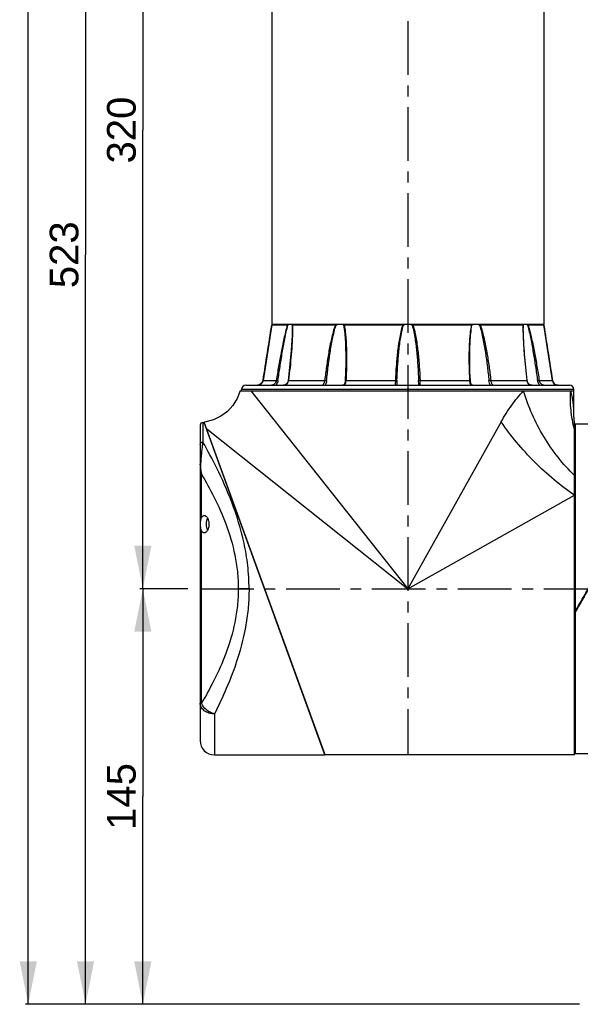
# Model space of a CAD drawing. Header units: millimetres. Extents: x 12 to 2508, y 25 to 1770.
# Tile 3 of 54: x 1297 to 1492, y 373 to 717. Entities that reach past the tile are written whole.
import ezdxf

# ---------------------------------------------------------------- set-up
doc = ezdxf.new("R2010")
doc.units = ezdxf.units.MM
doc.linetypes.add('CENTER', pattern=[0.6, 0.375, -0.075, 0.075, -0.075])
for name, color, linetype in [('ARM1_ABL4', 7, 'Continuous'), ('ARM1_PIPE_PBL5', 7, 'Continuous'), ('COVER_M_PBL14', 7, 'Continuous'), ('COVER_M_PBL24', 7, 'Continuous'), ('FLANGE_ARM1_PBL31', 7, 'Continuous'), ('FLANGE_E_PBL3', 7, 'Continuous'), ('HOLDER_M_PBL23', 7, 'Continuous'), ('MODULE_M_ABL1', 7, 'Continuous'), ('MODULE_M_ABL13', 7, 'Continuous'), ('new_view_6_VBL0', 7, 'Continuous'), ('RING_M_PBL25', 7, 'Continuous')]:
    doc.layers.add(name, color=color, linetype=linetype)
doc.styles.get("Standard").update_dxf_attribs({"font": 'arial.ttf'})
doc.dimstyles.new('DIMSTYLE_11', dxfattribs={"dimtxt": 10, "dimasz": 15, "dimexe": 1, "dimexo": 0.5, "dimgap": 2.5, "dimtad": 1, "dimdsep": 46, "dimtxsty": 'Standard', "dimblk": '_FILLED', "dimblk1": '_FILLED', "dimblk2": '_FILLED', "dimcen": 0.09, "dimclrt": 134, "dimazin": 2, "dimtp": 0.8, "dimtm": 0.8, "dimtfac": 1, "dimtofl": 0, "dimtmove": 0, "dimatfit": 3, "dimldrblk": '_FILLED', "dimfxl": 1, "dimtolj": 1, "dimarcsym": 0})
doc.dimstyles.new('DIMSTYLE_5', dxfattribs={"dimtxt": 10, "dimasz": 15, "dimexe": 1, "dimexo": 0.5, "dimgap": 2.5, "dimtad": 1, "dimdsep": 46, "dimtxsty": 'Standard', "dimblk": '_FILLED', "dimblk1": '_FILLED', "dimblk2": '_FILLED', "dimcen": 0.09, "dimclrt": 134, "dimazin": 2, "dimtp": 0.5, "dimtm": 0.5, "dimtfac": 1, "dimtofl": 0, "dimtmove": 0, "dimatfit": 3, "dimldrblk": '_FILLED', "dimfxl": 1, "dimtolj": 1, "dimarcsym": 0})
doc.dimstyles.new('DIMSTYLE_6', dxfattribs={"dimtxt": 10, "dimasz": 15, "dimexe": 1, "dimexo": 0.5, "dimgap": 2.5, "dimtad": 1, "dimdec": 0, "dimdsep": 46, "dimtxsty": 'Standard', "dimblk": '_FILLED', "dimblk1": '_FILLED', "dimblk2": '_FILLED', "dimcen": 0.09, "dimclrt": 134, "dimazin": 2, "dimtp": 0.8, "dimtm": 0.8, "dimtfac": 1, "dimtdec": 0, "dimtofl": 0, "dimtmove": 0, "dimatfit": 3, "dimldrblk": '_FILLED', "dimfxl": 1, "dimtolj": 1, "dimarcsym": 0})

# ---------------------------------------------------------------- blocks, each defined once
blk = doc.blocks.new('_FILLED')
at = {"color": 0, "linetype": 'ByBlock'}
blk.add_solid([(0, 0), (-1, 0.2), (-1, -0.2)], dxfattribs=at)
blk = doc.blocks.new('*D21')
at = {"color": 134, "transparency": 16777216}
for p, q in [((58.33, 982.33), (47.33, 982.33)), ((48.33, 982.33), (48.33, 909.83)), ((48.33, 837.33), (48.33, 909.83)), ((200.83, 837.33), (47.33, 837.33))]:
    blk.add_line(p, q, dxfattribs=at)
at = {"color": 134, "transparency": 16777216, "xscale": 15, "yscale": 15, "zscale": 15}
for p, rotation in [((48.33, 982.33), 90), ((48.33, 837.33), 270)]:
    blk.add_blockref('_FILLED', p, dxfattribs=dict(at, rotation=rotation))
at = {"color": 134, "transparency": 16777216, "insert": (35.83, 909.83), "char_height": 10, "width": 23, "attachment_point": 2, "rotation": 90, "line_spacing_factor": 0.9}
blk.add_mtext('145', dxfattribs=at)
blk = doc.blocks.new('*D22')
at = {"color": 134, "transparency": 16777216}
for p, q in [((61.99, 1302.33), (47.33, 1302.33)), ((48.33, 1302.33), (48.33, 1142.33)), ((48.33, 982.33), (48.33, 1142.33)), ((64.01, 982.33), (47.33, 982.33))]:
    blk.add_line(p, q, dxfattribs=at)
at = {"color": 134, "transparency": 16777216, "xscale": 15, "yscale": 15, "zscale": 15}
for p, rotation in [((48.33, 1302.33), 90), ((48.33, 982.33), 270)]:
    blk.add_blockref('_FILLED', p, dxfattribs=dict(at, rotation=rotation))
at = {"color": 134, "transparency": 16777216, "insert": (35.83, 1142.33), "char_height": 10, "width": 23, "attachment_point": 2, "rotation": 90, "line_spacing_factor": 0.9}
blk.add_mtext('320', dxfattribs=at)
blk = doc.blocks.new('HOLDER_M_PBL23', base_point=(134.41, 987.83))
at = {"layer": 'HOLDER_M_PBL23', "color": 7}
for p, q in [((82.29, 1051.33), (198.83, 1051.33)), ((198.83, 1044.59), (198.83, 1051.33)), ((112.03, 924.33), (69.79, 1040.46)), ((199.03, 924.33), (199.03, 1040.3)), ((199.03, 924.33), (112.03, 924.33))]:
    blk.add_line(p, q, dxfattribs=at)
at = {"layer": 'HOLDER_M_PBL23', "color": 2}
for p, q in [((86.01, 1051.33), (140.83, 982.33)), ((70.65, 1038.09), (140.83, 982.33)), ((173.45, 1040.53), (140.83, 982.33)), ((140.83, 982.33), (199.03, 1014.94))]:
    blk.add_line(p, q, dxfattribs=at)
at = {"layer": 'HOLDER_M_PBL23', "color": 7}
for points in [[(82.29, 1051.33), (81.25, 1048.63), (79.76, 1046.24), (77.85, 1044.16), (75.58, 1042.48), (73.03, 1041.26), (70.3, 1040.53), (69.79, 1040.46)], [(199.03, 1040.3), (198.95, 1041.34), (198.86, 1043.14), (198.83, 1044.59)]]:
    blk.add_lwpolyline(points, dxfattribs=at)
at = {"layer": 'HOLDER_M_PBL23', "color": 2}
for points, knots in [([(173.45, 1040.53), (174.57, 1042.54), (176.95, 1046.32), (179.78, 1049.79), (181.29, 1051.33)], [0, 0, 0, 0, 0.516736, 1, 1, 1, 1]), ([(199.03, 1021.84), (196.99, 1023.82), (193.12, 1028.13), (188.16, 1035.32), (184.12, 1043.09), (182.11, 1048.56), (181.29, 1051.33)], [0, 0, 0, 0, 0.245843, 0.498068, 0.751282, 1, 1, 1, 1]), ([(199.03, 1038.02), (198.45, 1040.17), (197.65, 1044.59), (197.58, 1049.09), (197.73, 1051.33)], [0, 0, 0, 0, 0.497821, 1, 1, 1, 1]), ([(198.83, 1044.59), (198.84, 1044.48), (198.8, 1045.04), (198.78, 1045.27), (198.74, 1045.89), (198.66, 1046.62), (198.54, 1047.59), (198.4, 1048.55), (198.21, 1049.5), (198, 1050.43), (197.83, 1051.03), (197.73, 1051.33)], [0, 0, 0, 0, 0.049913, 0.10148, 0.162084, 0.296846, 0.43899, 0.582607, 0.724883, 0.864317, 1, 1, 1, 1]), ([(199.03, 1014.94), (196.57, 1016.62), (191.74, 1020.31), (184.99, 1026.49), (178.81, 1033.24), (175.13, 1038.07), (173.45, 1040.53)], [0, 0, 0, 0, 0.245728, 0.499996, 0.754267, 1, 1, 1, 1])]:
    blk.add_open_spline(points, degree=3, knots=knots, dxfattribs=at)
blk = doc.blocks.new('COVER_M_PBL24', base_point=(90.08, 982.33))
at = {"layer": 'COVER_M_PBL24', "color": 7}
for p, q in [((68.33, 1039.33), (68.33, 929.33)), ((69.33, 1040.33), (69.73, 1040.33)), ((111.83, 924.32), (69.73, 1040.33)), ((70.49, 1038.23), (70.6, 1038.23)), ((73.33, 924.33), (111.83, 924.33)), ((111.07, 926.43), (111.27, 926.43))]:
    blk.add_line(p, q, dxfattribs=at)
at = {"layer": 'COVER_M_PBL24', "color": 2}
for p, q in [((69.33, 1040.33), (69.33, 1033.48)), ((68.83, 1007.13), (68.83, 1022.24)), ((68.83, 942.42), (68.83, 1002.52)), ((85.41, 982.33), (81.66, 982.33)), ((68.83, 942.42), (68.33, 942.41)), ((73.33, 938.65), (73.33, 924.33))]:
    blk.add_line(p, q, dxfattribs=at)
at = {"layer": 'COVER_M_PBL24', "color": 7}
for centre, radius, start, end in [((69.33, 1039.33), 1, 90, 180), ((73.33, 929.33), 5, 180, 270)]:
    blk.add_arc(centre, radius, start, end, dxfattribs=at)
at = {"layer": 'COVER_M_PBL24', "color": 2}
for points, knots in [([(68.33, 1032.6), (68.33, 1032.72), (68.39, 1032.95), (68.61, 1033.25), (68.95, 1033.44), (69.2, 1033.48), (69.33, 1033.48)], [0, 0, 0, 0, 0.235369, 0.479473, 0.735601, 1, 1, 1, 1]), ([(68.61, 1025.95), (68.65, 1026.73), (68.78, 1028.18), (68.96, 1030.21), (69.14, 1031.94), (69.27, 1033), (69.33, 1033.48)], [0, 0, 0, 0, 0.30997, 0.577162, 0.806335, 1, 1, 1, 1]), ([(85.41, 982.33), (85.41, 985.02), (85.1, 990.37), (83.41, 1000.56), (79.84, 1012.04), (74.64, 1023.66), (71, 1030.51), (69.33, 1033.48)], [0, 0, 0, 0, 0.149252, 0.295722, 0.571078, 0.811223, 1, 1, 1, 1]), ([(68.33, 1025.6), (68.33, 1025.67), (68.4, 1025.82), (68.53, 1025.91), (68.61, 1025.95)], [0, 0, 0, 0, 0.43644, 1, 1, 1, 1]), ([(68.33, 1025.6), (68.33, 1025.32), (68.38, 1024.19), (68.6, 1023.07), (68.83, 1022.24)], [0, 0, 0, 0, 0.242082, 1, 1, 1, 1]), ([(68.83, 1022.24), (68.78, 1022.55), (68.66, 1023.33), (68.56, 1024.57), (68.58, 1025.49), (68.61, 1025.95)], [0, 0, 0, 0, 0.254834, 0.631275, 1, 1, 1, 1]), ([(68.83, 1022.24), (70.36, 1019.65), (73.46, 1014.01), (77.62, 1004.69), (80.26, 995.89), (81.45, 988.27), (81.66, 984.32), (81.66, 982.33)], [0, 0, 0, 0, 0.212526, 0.455172, 0.72059, 0.859335, 1, 1, 1, 1]), ([(81.66, 982.33), (81.66, 980.34), (81.45, 976.39), (80.26, 968.77), (77.62, 959.97), (73.46, 950.65), (70.36, 945), (68.83, 942.42)], [0, 0, 0, 0, 0.140667, 0.279412, 0.544829, 0.787476, 1, 1, 1, 1]), ([(85.41, 982.33), (85.41, 980.2), (85.22, 975.97), (84.14, 967.76), (81.71, 958.17), (77.78, 947.87), (74.8, 941.56), (73.33, 938.65)], [0, 0, 0, 0, 0.139554, 0.277466, 0.542579, 0.786227, 1, 1, 1, 1]), ([(73.33, 938.65), (72.69, 938.65), (71.43, 938.83), (69.78, 939.63), (68.8, 940.69), (68.4, 941.67), (68.33, 942.17), (68.33, 942.41)], [0, 0, 0, 0, 0.281225, 0.544973, 0.78193, 0.892456, 1, 1, 1, 1]), ([(73.33, 938.65), (72.82, 938.77), (71.82, 939.15), (70.13, 940.25), (69.14, 941.5), (68.83, 942.42)], [0, 0, 0, 0, 0.259987, 0.52216, 1, 1, 1, 1])]:
    blk.add_open_spline(points, degree=3, knots=knots, dxfattribs=at)
at = {"layer": 'COVER_M_PBL24', "color": 7}
for points, knots in [([(68.83, 1002.52), (68.75, 1002.67), (68.62, 1003), (68.48, 1003.78), (68.44, 1004.83), (68.48, 1005.88), (68.62, 1006.66), (68.75, 1006.99), (68.83, 1007.13)], [0, 0, 0, 0, 0.105215, 0.226096, 0.499969, 0.773857, 0.894768, 1, 1, 1, 1]), ([(68.83, 1007.13), (68.89, 1007.24), (69.03, 1007.43), (69.26, 1007.66), (69.52, 1007.8), (69.7, 1007.83), (69.79, 1007.83)], [0, 0, 0, 0, 0.299184, 0.558253, 0.786827, 1, 1, 1, 1]), ([(69.79, 1007.83), (69.89, 1007.83), (70.1, 1007.79), (70.39, 1007.62), (70.66, 1007.36), (71.01, 1006.85), (71.33, 1005.99), (71.46, 1004.83), (71.33, 1003.66), (71.01, 1002.81), (70.66, 1002.3), (70.39, 1002.03), (70.1, 1001.87), (69.89, 1001.83), (69.79, 1001.83)], [0, 0, 0, 0, 0.039804, 0.0838, 0.13441, 0.19302, 0.334575, 0.500109, 0.665568, 0.807031, 0.865612, 0.916206, 0.960196, 1, 1, 1, 1]), ([(70.94, 1002.74), (70.8, 1003.04), (70.6, 1003.73), (70.5, 1004.82), (70.59, 1005.92), (70.8, 1006.61), (70.94, 1006.91)], [0, 0, 0, 0, 0.231789, 0.499699, 0.767761, 1, 1, 1, 1]), ([(69.79, 1001.83), (69.7, 1001.83), (69.52, 1001.86), (69.26, 1002), (69.03, 1002.22), (68.89, 1002.42), (68.83, 1002.52)], [0, 0, 0, 0, 0.213173, 0.441748, 0.700817, 1, 1, 1, 1])]:
    blk.add_open_spline(points, degree=3, knots=knots, dxfattribs=at)
blk = doc.blocks.new('*D24')
at = {"color": 134, "transparency": 16777216}
for p, q in [((355.63, 1707.33), (7.33, 1707.33)), ((8.33, 1707.33), (8.33, 1272.33)), ((8.33, 837.33), (8.33, 1272.33)), ((200.83, 837.33), (7.33, 837.33))]:
    blk.add_line(p, q, dxfattribs=at)
at = {"color": 134, "transparency": 16777216, "xscale": 15, "yscale": 15, "zscale": 15}
for p, rotation in [((8.33, 1707.33), 90), ((8.33, 837.33), 270)]:
    blk.add_blockref('_FILLED', p, dxfattribs=dict(at, rotation=rotation))
at = {"color": 134, "transparency": 16777216, "insert": (-4.17, 1272.33), "char_height": 10, "width": 23, "attachment_point": 2, "rotation": 90, "line_spacing_factor": 0.9}
blk.add_mtext('870', dxfattribs=at)
blk = doc.blocks.new('ARM1_PIPE_PBL5', base_point=(172.082, 1407.178))
at = {"layer": 'ARM1_PIPE_PBL5', "color": 7}
for p, q in [((93.332, 1210.128), (93.332, 1074.528)), ((188.332, 1210.128), (188.332, 1074.528)), ((188.332, 1074.528), (93.332, 1074.528))]:
    blk.add_line(p, q, dxfattribs=at)
blk = doc.blocks.new('FLANGE_ARM1_PBL31', base_point=(140.83, 1062.45))
at = {"layer": 'FLANGE_ARM1_PBL31', "color": 7}
for p, q in [((93.32, 1074.23), (93.32, 1074.23)), ((98.79, 1074.23), (93.32, 1074.23)), ((93.37, 1074.29), (93.49, 1074.39)), ((93.49, 1074.39), (93.64, 1074.53)), ((100.51, 1072.78), (100.51, 1072.78)), ((115.53, 1074.23), (100.57, 1074.23)), ((139.05, 1074.23), (118.62, 1074.23)), ((163.05, 1074.23), (142.61, 1074.23)), ((181.09, 1074.23), (166.13, 1074.23)), ((181.15, 1072.78), (181.15, 1072.78)), ((188.35, 1074.23), (182.87, 1074.23)), ((188.03, 1074.53), (188.18, 1074.39)), ((188.18, 1074.39), (188.29, 1074.29)), ((188.35, 1074.23), (188.35, 1074.23)), ((191.38, 1055), (189.6, 1066.15)), ((119.18, 1062.55), (119.18, 1062.55)), ((162.48, 1062.55), (162.48, 1062.55)), ((90.21, 1054.67), (89.94, 1054.16)), ((90.29, 1055), (90.21, 1054.67)), ((191.72, 1054.17), (191.46, 1054.69)), ((82.83, 1051.33), (82.83, 1051.83)), ((84.33, 1053.33), (197.33, 1053.33)), ((86.01, 1051.33), (198.83, 1051.33)), ((88.29, 1053.33), (88.31, 1053.33)), ((136.98, 1053.34), (136.98, 1053.34)), ((144.68, 1053.33), (144.68, 1053.34)), ((191.72, 1054.16), (191.72, 1054.17)), ((198.83, 1051.33), (198.83, 1051.83))]:
    blk.add_line(p, q, dxfattribs=at)
at = {"layer": 'FLANGE_ARM1_PBL31', "color": 2}
for p, q in [((100.49, 1074.29), (100.51, 1072.78)), ((181.15, 1072.78), (181.18, 1074.29)), ((90.29, 1055), (94.92, 1055)), ((90.29, 1055), (90.29, 1055)), ((99.2, 1055), (111.85, 1055)), ((119.27, 1055), (136.55, 1055)), ((145.12, 1055), (162.39, 1055)), ((169.82, 1055), (182.46, 1055)), ((186.75, 1055), (191.37, 1055)), ((191.37, 1055), (191.38, 1055)), ((198.83, 1051.83), (82.83, 1051.83))]:
    blk.add_line(p, q, dxfattribs=at)
at = {"layer": 'FLANGE_ARM1_PBL31', "color": 7}
for points in [[(93.32, 1074.23), (92.89, 1071.46), (92.07, 1066.18), (90.29, 1055)], [(100.51, 1072.77), (100.48, 1070.72), (100.17, 1065.41), (99.11, 1054.98)], [(182.55, 1054.98), (181.49, 1065.4), (181.19, 1070.72), (181.15, 1072.78)], [(189.6, 1066.14), (188.78, 1071.43), (188.35, 1074.23)], [(119.18, 1062.55), (119.17, 1060.99), (119.11, 1057.92), (118.98, 1054.95)], [(162.68, 1054.95), (162.56, 1057.9), (162.49, 1060.98), (162.48, 1062.55)], [(90.29, 1055), (90.21, 1054.69), (89.95, 1054.17), (89.56, 1053.76), (89.1, 1053.49), (88.6, 1053.35), (88.31, 1053.33)], [(99.11, 1054.98), (99.06, 1054.69), (98.87, 1054.17), (98.56, 1053.76), (98.15, 1053.48), (97.67, 1053.35), (97.36, 1053.33)], [(118.98, 1054.95), (118.96, 1054.61), (118.87, 1054.08), (118.74, 1053.71), (118.55, 1053.46), (118.27, 1053.34), (118.08, 1053.33)], [(163.58, 1053.33), (163.41, 1053.34), (163.12, 1053.46), (162.93, 1053.7), (162.8, 1054.06), (162.71, 1054.59), (162.68, 1054.95)], [(184.3, 1053.33), (184.02, 1053.35), (183.53, 1053.47), (183.12, 1053.74), (182.8, 1054.15), (182.61, 1054.67), (182.55, 1054.98)], [(193.35, 1053.33), (193.09, 1053.35), (192.58, 1053.48), (192.12, 1053.74), (191.73, 1054.15), (191.46, 1054.67), (191.38, 1055)]]:
    blk.add_lwpolyline(points, dxfattribs=at)
at = {"layer": 'FLANGE_ARM1_PBL31', "color": 2}
for centre, radius, start, end in [((-1803.54, 1362.93), 1918.7, 350.76492, 351.34623), ((52.69, 1072.79), 47.91, 359.9822, 0.1009), ((228.98, 1072.79), 47.91, 179.8995, 180.0177), ((2085.21, 1362.93), 1918.7, 188.65377, 189.23508), ((96.57, 1055.32), 2.65, 352.2972, 353.1995), ((185.09, 1055.32), 2.65, 186.8005, 187.7047), ((97.51, 1055.07), 1.72, 290.2835, 293.4277)]:
    blk.add_arc(centre, radius, start, end, dxfattribs=at)
at = {"layer": 'FLANGE_ARM1_PBL31', "color": 7}
for centre, radius, start, end in [((140.83, 1070.41), 4.16, 98.1532, 111.3096), ((140.84, 1070.42), 4.15, 68.6703, 81.8669), ((84.33, 1051.83), 1.5, 90, 180), ((197.33, 1051.83), 1.5, 0, 90)]:
    blk.add_arc(centre, radius, start, end, dxfattribs=at)
for points, knots in [([(93.37, 1074.29), (93.36, 1074.27), (93.34, 1074.26), (93.32, 1074.24), (93.32, 1074.23), (93.32, 1074.23)], [0, 0, 0, 0, 0.697766, 0.908534, 1, 1, 1, 1]), ([(98.79, 1074.23), (98.82, 1074.23), (98.88, 1074.25), (98.94, 1074.27), (98.97, 1074.29)], [0, 0, 0, 0, 0.433395, 1, 1, 1, 1]), ([(99.66, 1074.53), (99.61, 1074.52), (99.37, 1074.45), (99.14, 1074.36), (98.97, 1074.29)], [0, 0, 0, 0, 0.225245, 1, 1, 1, 1]), ([(100.49, 1074.29), (100.47, 1074.34), (100.41, 1074.44), (100.31, 1074.51), (100.26, 1074.53)], [0, 0, 0, 0, 0.490608, 1, 1, 1, 1]), ([(100.49, 1074.29), (100.49, 1074.27), (100.51, 1074.24), (100.55, 1074.23), (100.57, 1074.23)], [0, 0, 0, 0, 0.444796, 1, 1, 1, 1]), ([(115.53, 1074.23), (115.55, 1074.23), (115.64, 1074.24), (115.72, 1074.26), (115.79, 1074.29)], [0, 0, 0, 0, 0.233935, 1, 1, 1, 1]), ([(116.72, 1074.53), (116.64, 1074.52), (116.33, 1074.46), (116.02, 1074.37), (115.79, 1074.29)], [0, 0, 0, 0, 0.243825, 1, 1, 1, 1]), ([(118.42, 1074.29), (118.37, 1074.31), (118.16, 1074.43), (117.93, 1074.5), (117.75, 1074.53)], [0, 0, 0, 0, 0.234267, 1, 1, 1, 1]), ([(118.42, 1074.29), (118.43, 1074.28), (118.49, 1074.25), (118.56, 1074.23), (118.62, 1074.23)], [0, 0, 0, 0, 0.22419, 1, 1, 1, 1]), ([(139.05, 1074.23), (139.08, 1074.23), (139.16, 1074.24), (139.25, 1074.26), (139.31, 1074.29)], [0, 0, 0, 0, 0.256999, 1, 1, 1, 1]), ([(142.35, 1074.29), (142.37, 1074.28), (142.45, 1074.25), (142.54, 1074.23), (142.61, 1074.23)], [0, 0, 0, 0, 0.242297, 1, 1, 1, 1]), ([(163.05, 1074.23), (163.07, 1074.23), (163.14, 1074.24), (163.21, 1074.26), (163.25, 1074.29)], [0, 0, 0, 0, 0.281313, 1, 1, 1, 1]), ([(163.92, 1074.53), (163.85, 1074.52), (163.62, 1074.47), (163.4, 1074.37), (163.25, 1074.29)], [0, 0, 0, 0, 0.267606, 1, 1, 1, 1]), ([(165.88, 1074.29), (165.8, 1074.31), (165.5, 1074.42), (165.18, 1074.49), (164.95, 1074.53)], [0, 0, 0, 0, 0.255332, 1, 1, 1, 1]), ([(165.88, 1074.29), (165.9, 1074.28), (165.98, 1074.25), (166.07, 1074.23), (166.13, 1074.23)], [0, 0, 0, 0, 0.26227, 1, 1, 1, 1]), ([(181.09, 1074.23), (181.11, 1074.23), (181.15, 1074.24), (181.17, 1074.27), (181.18, 1074.29)], [0, 0, 0, 0, 0.555205, 1, 1, 1, 1]), ([(181.41, 1074.53), (181.35, 1074.51), (181.25, 1074.44), (181.19, 1074.34), (181.18, 1074.29)], [0, 0, 0, 0, 0.509392, 1, 1, 1, 1]), ([(182.69, 1074.29), (182.63, 1074.31), (182.41, 1074.41), (182.18, 1074.49), (182, 1074.53)], [0, 0, 0, 0, 0.273436, 1, 1, 1, 1]), ([(182.69, 1074.29), (182.73, 1074.27), (182.78, 1074.25), (182.84, 1074.23), (182.87, 1074.23)], [0, 0, 0, 0, 0.5666, 1, 1, 1, 1]), ([(188.35, 1074.23), (188.35, 1074.23), (188.34, 1074.24), (188.32, 1074.26), (188.31, 1074.27), (188.29, 1074.29)], [0, 0, 0, 0, 0.091486, 0.302251, 1, 1, 1, 1])]:
    blk.add_open_spline(points, degree=3, knots=knots, dxfattribs=at)
at = {"layer": 'FLANGE_ARM1_PBL31', "color": 2}
for points, knots in [([(98.79, 1074.23), (98.56, 1073.46), (98.14, 1071.89), (97.4, 1068.71), (96.59, 1064.69), (95.71, 1059.86), (95.18, 1056.62), (94.92, 1055)], [0, 0, 0, 0, 0.123698, 0.248456, 0.498852, 0.749497, 1, 1, 1, 1]), ([(95.51, 1054.92), (95.74, 1056.55), (96.22, 1059.8), (97, 1064.66), (97.72, 1068.7), (98.38, 1071.91), (98.76, 1073.5), (98.97, 1074.29)], [0, 0, 0, 0, 0.250389, 0.500899, 0.75119, 0.876073, 1, 1, 1, 1]), ([(100.6, 1072.77), (100.6, 1071.31), (100.48, 1068.36), (100.16, 1063.93), (99.73, 1059.47), (99.39, 1056.49), (99.2, 1055)], [0, 0, 0, 0, 0.246487, 0.496314, 0.74768, 1, 1, 1, 1]), ([(100.57, 1074.23), (100.58, 1074.12), (100.59, 1073.67), (100.6, 1073.21), (100.6, 1072.87)], [0, 0, 0, 0, 0.247906, 1, 1, 1, 1]), ([(115.53, 1074.23), (115.24, 1073.47), (114.76, 1071.9), (114.17, 1069.51), (113.66, 1067.11), (113.07, 1063.89), (112.44, 1059.86), (112.03, 1056.62), (111.85, 1055)], [0, 0, 0, 0, 0.125369, 0.250705, 0.37592, 0.501001, 0.750761, 1, 1, 1, 1]), ([(112.5, 1054.92), (112.66, 1056.55), (113.02, 1059.8), (113.58, 1063.86), (114.11, 1067.09), (114.56, 1069.51), (115.09, 1071.92), (115.52, 1073.51), (115.79, 1074.29)], [0, 0, 0, 0, 0.24938, 0.499173, 0.624229, 0.749369, 0.874696, 1, 1, 1, 1]), ([(118.42, 1074.29), (118.61, 1073.33), (118.85, 1071.39), (119.06, 1068.46), (119.16, 1065.51), (119.18, 1063.54), (119.18, 1062.55)], [0, 0, 0, 0, 0.247997, 0.49792, 0.748658, 1, 1, 1, 1]), ([(118.62, 1074.23), (118.79, 1073.46), (119.03, 1071.89), (119.26, 1069.5), (119.39, 1067.1), (119.48, 1063.88), (119.47, 1059.85), (119.35, 1056.62), (119.27, 1055)], [0, 0, 0, 0, 0.123153, 0.247383, 0.372168, 0.497311, 0.748307, 1, 1, 1, 1]), ([(139.05, 1074.23), (138.79, 1073.47), (138.37, 1071.9), (137.9, 1069.51), (137.52, 1067.11), (137.13, 1063.89), (136.77, 1059.86), (136.6, 1056.62), (136.55, 1055)], [0, 0, 0, 0, 0.125134, 0.250221, 0.375268, 0.50028, 0.750196, 1, 1, 1, 1]), ([(137.07, 1054.92), (137.13, 1056.55), (137.28, 1059.8), (137.59, 1063.86), (137.94, 1067.09), (138.27, 1069.51), (138.69, 1071.92), (139.07, 1073.51), (139.31, 1074.29)], [0, 0, 0, 0, 0.249833, 0.499757, 0.62476, 0.749766, 0.874892, 1, 1, 1, 1]), ([(142.35, 1074.29), (142.59, 1073.51), (142.97, 1071.92), (143.39, 1069.51), (143.72, 1067.09), (144.07, 1063.86), (144.39, 1059.8), (144.54, 1056.55), (144.59, 1054.92)], [0, 0, 0, 0, 0.125108, 0.250235, 0.375241, 0.500244, 0.750168, 1, 1, 1, 1]), ([(142.61, 1074.23), (142.88, 1073.47), (143.3, 1071.9), (143.77, 1069.51), (144.14, 1067.11), (144.54, 1063.89), (144.89, 1059.86), (145.06, 1056.62), (145.12, 1055)], [0, 0, 0, 0, 0.125134, 0.250221, 0.375268, 0.50028, 0.750196, 1, 1, 1, 1]), ([(163.05, 1074.23), (162.87, 1073.46), (162.63, 1071.89), (162.41, 1069.5), (162.27, 1067.1), (162.18, 1063.88), (162.2, 1059.85), (162.31, 1056.62), (162.39, 1055)], [0, 0, 0, 0, 0.123153, 0.247383, 0.372168, 0.497311, 0.748307, 1, 1, 1, 1]), ([(162.48, 1062.55), (162.48, 1063.54), (162.5, 1065.51), (162.61, 1068.46), (162.81, 1071.39), (163.05, 1073.33), (163.25, 1074.29)], [0, 0, 0, 0, 0.251342, 0.50208, 0.752003, 1, 1, 1, 1]), ([(165.88, 1074.29), (166.14, 1073.51), (166.58, 1071.92), (167.1, 1069.51), (167.56, 1067.09), (168.09, 1063.86), (168.64, 1059.8), (169, 1056.55), (169.17, 1054.92)], [0, 0, 0, 0, 0.125304, 0.250632, 0.375771, 0.500827, 0.75062, 1, 1, 1, 1]), ([(166.13, 1074.23), (166.42, 1073.47), (166.9, 1071.9), (167.49, 1069.51), (168, 1067.11), (168.6, 1063.89), (169.23, 1059.86), (169.63, 1056.62), (169.82, 1055)], [0, 0, 0, 0, 0.125369, 0.250705, 0.375919, 0.501001, 0.750761, 1, 1, 1, 1]), ([(181.09, 1074.23), (181.09, 1074.12), (181.07, 1073.67), (181.07, 1073.21), (181.06, 1072.87)], [0, 0, 0, 0, 0.247907, 1, 1, 1, 1]), ([(181.06, 1072.77), (181.07, 1071.31), (181.19, 1068.36), (181.51, 1063.93), (181.94, 1059.47), (182.28, 1056.49), (182.46, 1055)], [0, 0, 0, 0, 0.246487, 0.496314, 0.74768, 1, 1, 1, 1]), ([(182.69, 1074.29), (182.91, 1073.5), (183.28, 1071.91), (183.94, 1068.7), (184.67, 1064.66), (185.44, 1059.8), (185.92, 1056.55), (186.15, 1054.92)], [0, 0, 0, 0, 0.123927, 0.24881, 0.499101, 0.749611, 1, 1, 1, 1]), ([(182.87, 1074.23), (183.11, 1073.46), (183.52, 1071.89), (184.26, 1068.71), (185.08, 1064.69), (185.95, 1059.86), (186.49, 1056.62), (186.75, 1055)], [0, 0, 0, 0, 0.123698, 0.248456, 0.498852, 0.749497, 1, 1, 1, 1]), ([(88.31, 1053.33), (88.54, 1053.33), (89, 1053.41), (89.62, 1053.75), (90.09, 1054.31), (90.25, 1054.77), (90.29, 1055)], [0, 0, 0, 0, 0.240309, 0.492906, 0.746498, 1, 1, 1, 1]), ([(94.92, 1055), (94.88, 1054.77), (94.72, 1054.31), (94.31, 1053.77), (93.82, 1053.43), (93.46, 1053.33), (93.3, 1053.33)], [0, 0, 0, 0, 0.286991, 0.564076, 0.809799, 1, 1, 1, 1]), ([(95.51, 1054.92), (95.47, 1054.61), (95.29, 1054.02), (94.93, 1053.52), (94.71, 1053.31)], [0, 0, 0, 0, 0.508956, 1, 1, 1, 1]), ([(94.92, 1055), (95, 1055), (95.2, 1054.97), (95.4, 1054.94), (95.51, 1054.92)], [0, 0, 0, 0, 0.416552, 1, 1, 1, 1]), ([(98.19, 1053.49), (98.33, 1053.55), (98.6, 1053.71), (99.01, 1054.18), (99.16, 1054.65), (99.2, 1054.96)], [0, 0, 0, 0, 0.24782, 0.492856, 1, 1, 1, 1]), ([(99.2, 1055), (99.18, 1055), (99.16, 1055), (99.11, 1054.99), (99.11, 1054.98)], [0, 0, 0, 0, 0.706367, 1, 1, 1, 1]), ([(111.85, 1055), (111.82, 1054.77), (111.74, 1054.44), (111.57, 1054.04), (111.43, 1053.79), (111.3, 1053.59), (111.19, 1053.45), (111.11, 1053.37), (111.06, 1053.34), (111.05, 1053.33), (111.04, 1053.33)], [0, 0, 0, 0, 0.365961, 0.534601, 0.68613, 0.813636, 0.910366, 0.972281, 0.990112, 1, 1, 1, 1]), ([(111.85, 1055), (111.96, 1055), (112.18, 1054.98), (112.4, 1054.95), (112.5, 1054.92)], [0, 0, 0, 0, 0.518741, 1, 1, 1, 1]), ([(112.5, 1054.92), (112.48, 1054.77), (112.39, 1054.21), (112.19, 1053.66), (111.98, 1053.31)], [0, 0, 0, 0, 0.271527, 1, 1, 1, 1]), ([(118.33, 1053.35), (118.48, 1053.37), (118.79, 1053.48), (119.1, 1053.89), (119.23, 1054.42), (119.26, 1054.8), (119.27, 1055)], [0, 0, 0, 0, 0.225201, 0.448079, 0.705623, 1, 1, 1, 1]), ([(119.27, 1055), (119.23, 1055), (119.16, 1055), (119.07, 1054.99), (119.02, 1054.97), (118.98, 1054.96), (118.98, 1054.95)], [0, 0, 0, 0, 0.391358, 0.699253, 0.902159, 1, 1, 1, 1]), ([(136.55, 1055), (136.54, 1054.78), (136.51, 1054.45), (136.47, 1054.05), (136.45, 1053.8), (136.46, 1053.59), (136.51, 1053.44), (136.62, 1053.34), (136.72, 1053.33), (136.76, 1053.33)], [0, 0, 0, 0, 0.366465, 0.526327, 0.662883, 0.771934, 0.854491, 0.923557, 1, 1, 1, 1]), ([(136.55, 1055), (136.6, 1055), (136.72, 1055), (136.87, 1054.98), (136.99, 1054.96), (137.06, 1054.94), (137.07, 1054.92)], [0, 0, 0, 0, 0.329984, 0.629222, 0.861216, 1, 1, 1, 1]), ([(137.07, 1054.92), (137.07, 1054.63), (137.03, 1054.1), (136.98, 1053.58), (136.98, 1053.34)], [0, 0, 0, 0, 0.548263, 1, 1, 1, 1]), ([(145.12, 1055), (145.06, 1055), (144.95, 1055), (144.79, 1054.98), (144.68, 1054.96), (144.61, 1054.94), (144.59, 1054.92)], [0, 0, 0, 0, 0.329992, 0.629232, 0.861223, 1, 1, 1, 1]), ([(144.68, 1053.34), (144.68, 1053.58), (144.63, 1054.1), (144.6, 1054.63), (144.59, 1054.92)], [0, 0, 0, 0, 0.451499, 1, 1, 1, 1]), ([(144.9, 1053.33), (144.95, 1053.33), (145.04, 1053.34), (145.15, 1053.44), (145.2, 1053.59), (145.21, 1053.8), (145.2, 1054.05), (145.16, 1054.45), (145.13, 1054.78), (145.12, 1055)], [0, 0, 0, 0, 0.076443, 0.14551, 0.22807, 0.337125, 0.47369, 0.633553, 1, 1, 1, 1]), ([(162.39, 1055), (162.43, 1055), (162.5, 1055), (162.59, 1054.99), (162.65, 1054.97), (162.68, 1054.96), (162.68, 1054.95)], [0, 0, 0, 0, 0.391343, 0.699232, 0.902149, 1, 1, 1, 1]), ([(162.39, 1055), (162.4, 1054.78), (162.43, 1054.45), (162.53, 1054.04), (162.65, 1053.78), (162.82, 1053.57), (163.12, 1053.37), (163.4, 1053.33), (163.58, 1053.33)], [0, 0, 0, 0, 0.292101, 0.42316, 0.542945, 0.654296, 0.763602, 1, 1, 1, 1]), ([(169.82, 1055), (169.7, 1055), (169.48, 1054.98), (169.27, 1054.95), (169.17, 1054.92)], [0, 0, 0, 0, 0.518748, 1, 1, 1, 1]), ([(169.68, 1053.32), (169.54, 1053.55), (169.31, 1054.07), (169.2, 1054.62), (169.17, 1054.92)], [0, 0, 0, 0, 0.467698, 1, 1, 1, 1]), ([(170.53, 1053.4), (170.47, 1053.46), (170.32, 1053.65), (170.11, 1054), (169.92, 1054.46), (169.84, 1054.82), (169.82, 1055)], [0, 0, 0, 0, 0.158759, 0.397071, 0.685763, 1, 1, 1, 1]), ([(182.46, 1055), (182.48, 1055), (182.51, 1055), (182.55, 1054.99), (182.55, 1054.98)], [0, 0, 0, 0, 0.706396, 1, 1, 1, 1]), ([(182.46, 1054.96), (182.5, 1054.73), (182.61, 1054.29), (183, 1053.73), (183.61, 1053.39), (184.07, 1053.33), (184.3, 1053.33)], [0, 0, 0, 0, 0.254432, 0.497376, 0.742512, 1, 1, 1, 1]), ([(186.75, 1055), (186.66, 1055), (186.46, 1054.97), (186.27, 1054.94), (186.15, 1054.92)], [0, 0, 0, 0, 0.416559, 1, 1, 1, 1]), ([(186.94, 1053.32), (186.73, 1053.53), (186.46, 1053.9), (186.24, 1054.47), (186.18, 1054.77), (186.15, 1054.92)], [0, 0, 0, 0, 0.490576, 0.744352, 1, 1, 1, 1]), ([(188.37, 1053.33), (188.21, 1053.33), (187.85, 1053.43), (187.36, 1053.77), (186.94, 1054.31), (186.78, 1054.77), (186.75, 1055)], [0, 0, 0, 0, 0.190201, 0.435933, 0.713024, 1, 1, 1, 1]), ([(191.37, 1055), (191.41, 1054.77), (191.57, 1054.31), (192.04, 1053.75), (192.66, 1053.41), (193.13, 1053.33), (193.35, 1053.33)], [0, 0, 0, 0, 0.253524, 0.507122, 0.759714, 1, 1, 1, 1]), ([(170.63, 1053.33), (170.61, 1053.33), (170.58, 1053.35), (170.55, 1053.38), (170.53, 1053.4)], [0, 0, 0, 0, 0.321692, 1, 1, 1, 1])]:
    blk.add_open_spline(points, degree=3, knots=knots, dxfattribs=at)
for points in [[(97.37, 1053.33), (97.5, 1053.33), (97.64, 1053.34), (97.78, 1053.36)], [(97.78, 1053.36), (97.89, 1053.38), (98, 1053.41), (98.1, 1053.45)], [(118.09, 1053.33), (118.17, 1053.33), (118.25, 1053.33), (118.33, 1053.35)]]:
    blk.add_open_spline(points, degree=3, dxfattribs=at)
blk = doc.blocks.new('ARM1_ABL4', base_point=(172.08, 1395.08))
at = {"layer": 'ARM1_PIPE_PBL5'}
blk.add_blockref('ARM1_PIPE_PBL5', (172.08, 1407.18), dxfattribs=at)
at = {"layer": 'FLANGE_ARM1_PBL31'}
blk.add_blockref('FLANGE_ARM1_PBL31', (140.83, 1062.45), dxfattribs=at)
blk = doc.blocks.new('*D31')
at = {"color": 134, "transparency": 16777216}
for p, q in [((72.83, 1360.33), (27.33, 1360.33)), ((28.33, 1360.33), (28.33, 1098.83)), ((28.33, 837.33), (28.33, 1098.83)), ((200.83, 837.33), (27.33, 837.33))]:
    blk.add_line(p, q, dxfattribs=at)
at = {"color": 134, "transparency": 16777216, "xscale": 15, "yscale": 15, "zscale": 15}
for p, rotation in [((28.33, 1360.33), 90), ((28.33, 837.33), 270)]:
    blk.add_blockref('_FILLED', p, dxfattribs=dict(at, rotation=rotation))
at = {"color": 134, "transparency": 16777216, "insert": (15.83, 1098.83), "char_height": 10, "width": 23, "attachment_point": 2, "rotation": 90, "line_spacing_factor": 0.9}
blk.add_mtext('523', dxfattribs=at)
blk = doc.blocks.new('RING_M_PBL25', base_point=(202.83, 982.33))
at = {"layer": 'RING_M_PBL25', "color": 7}
for p, q in [((199.33, 1039.83), (206.33, 1039.83)), ((199.33, 1039.83), (199.33, 924.83)), ((206.33, 924.83), (206.33, 1039.83)), ((206.25, 986.43), (206.33, 986.58)), ((206.31, 986.39), (206.33, 986.43)), ((202.78, 980.27), (202.83, 980.36)), ((202.83, 980.31), (202.8, 980.26)), ((199.33, 974.31), (199.4, 974.42)), ((199.42, 974.41), (199.33, 974.26)), ((199.33, 924.83), (206.33, 924.83))]:
    blk.add_line(p, q, dxfattribs=at)
for points, knots in [([(202.72, 980.31), (203.6, 981.84), (204.78, 983.88), (205.95, 985.92), (206.25, 986.43)], [0, 0, 0, 0, 0.750204, 1, 1, 1, 1]), ([(202.83, 980.36), (203.7, 981.87), (204.86, 983.88), (206.02, 985.89), (206.31, 986.39)], [0, 0, 0, 0, 0.750212, 1, 1, 1, 1]), ([(206.33, 986.38), (206.04, 985.87), (204.88, 983.85), (203.71, 981.82), (202.83, 980.31)], [0, 0, 0, 0, 0.249801, 1, 1, 1, 1]), ([(199.33, 974.46), (199.61, 974.94), (200.74, 976.89), (201.87, 978.84), (202.72, 980.31)], [0, 0, 0, 0, 0.249315, 1, 1, 1, 1]), ([(199.4, 974.42), (199.68, 974.91), (200.81, 976.86), (201.93, 978.81), (202.78, 980.27)], [0, 0, 0, 0, 0.249272, 1, 1, 1, 1]), ([(202.8, 980.26), (202.52, 979.77), (201.39, 977.82), (200.27, 975.87), (199.42, 974.41)], [0, 0, 0, 0, 0.250567, 1, 1, 1, 1])]:
    blk.add_open_spline(points, degree=3, knots=knots, dxfattribs=at)
blk = doc.blocks.new('MODULE_M_ABL1', base_point=(118.582, 1069.828))
at = {"layer": 'COVER_M_PBL24'}
blk.add_blockref('COVER_M_PBL24', (90.083, 982.328), dxfattribs=at)
at = {"layer": 'HOLDER_M_PBL23'}
blk.add_blockref('HOLDER_M_PBL23', (134.41, 987.828), dxfattribs=at)
at = {"layer": 'MODULE_M_ABL1', "color": 134}
for base, p1, p2, angle, picture, middle in [((48.332, 1302.328), (64.509, 982.328), (62.486, 1302.328), 90, '*D22', (48.332, 1142.441)), ((48.332, 837.328), (58.832, 982.328), (201.332, 837.328), 270, '*D21', (48.332, 909.904))]:
    dim = blk.add_linear_dim(base=base, p1=p1, p2=p2, angle=angle, dimstyle='DIMSTYLE_5', dxfattribs=at)
    dim.commit()
    dim.dimension.update_dxf_attribs({"geometry": picture, "text_midpoint": middle, "dimtype": 128})
blk = doc.blocks.new('FLANGE_E_PBL3', base_point=(215.081, 1288.578))
at = {"layer": 'FLANGE_E_PBL3', "color": 134}
dim = blk.add_linear_dim(base=(8.332, 837.328), p1=(356.132, 1707.328), p2=(201.332, 837.328), angle=270, dimstyle='DIMSTYLE_6', dxfattribs=at)
dim.commit()
dim.dimension.update_dxf_attribs({"geometry": '*D24', "text_midpoint": (8.332, 1272.348), "dimtype": 128})
blk = doc.blocks.new('COVER_M_PBL14', base_point=(108.582, 1098.831))
at = {"layer": 'COVER_M_PBL14', "color": 134}
dim = blk.add_linear_dim(base=(28.332, 837.328), p1=(73.332, 1360.328), p2=(201.332, 837.328), angle=270, dimstyle='DIMSTYLE_11', dxfattribs=at)
dim.commit()
dim.dimension.update_dxf_attribs({"geometry": '*D31', "text_midpoint": (28.332, 1098.83), "dimtype": 128})
blk = doc.blocks.new('MODULE_M_ABL13', base_point=(108.58, 1098.83))
at = {"layer": 'COVER_M_PBL14'}
blk.add_blockref('COVER_M_PBL14', (108.58, 1098.83), dxfattribs=at)
blk = doc.blocks.new('NEW_VIEW_6_VBL0', base_point=(215.08, 1288.58))
at = {"layer": 'ARM1_ABL4'}
blk.add_blockref('ARM1_ABL4', (172.08, 1395.08), dxfattribs=at)
at = {"layer": 'FLANGE_E_PBL3'}
blk.add_blockref('FLANGE_E_PBL3', (215.08, 1288.58), dxfattribs=at)
at = {"layer": 'MODULE_M_ABL1'}
blk.add_blockref('MODULE_M_ABL1', (118.58, 1069.83), dxfattribs=at)
at = {"layer": 'MODULE_M_ABL13'}
blk.add_blockref('MODULE_M_ABL13', (108.58, 1098.83), dxfattribs=at)
at = {"layer": 'RING_M_PBL25'}
blk.add_blockref('RING_M_PBL25', (202.83, 982.33), dxfattribs=at)

msp = doc.modelspace()

# ---------------------------------------------------------------- linework, layer by layer
at = {"color": 1, "linetype": 'CENTER', "ltscale": 50}
for p, q in [((1432.004, 896.327), (1432.004, 460.327)), ((1359.504, 518.327), (1625.004, 518.327))]:
    msp.add_line(p, q, dxfattribs=at)

# ---------------------------------------------------------------- block references
at = {"layer": 'new_view_6_VBL0'}
msp.add_blockref('NEW_VIEW_6_VBL0', (1506.253, 824.577), dxfattribs=at)

doc.saveas('drawing.dxf')
